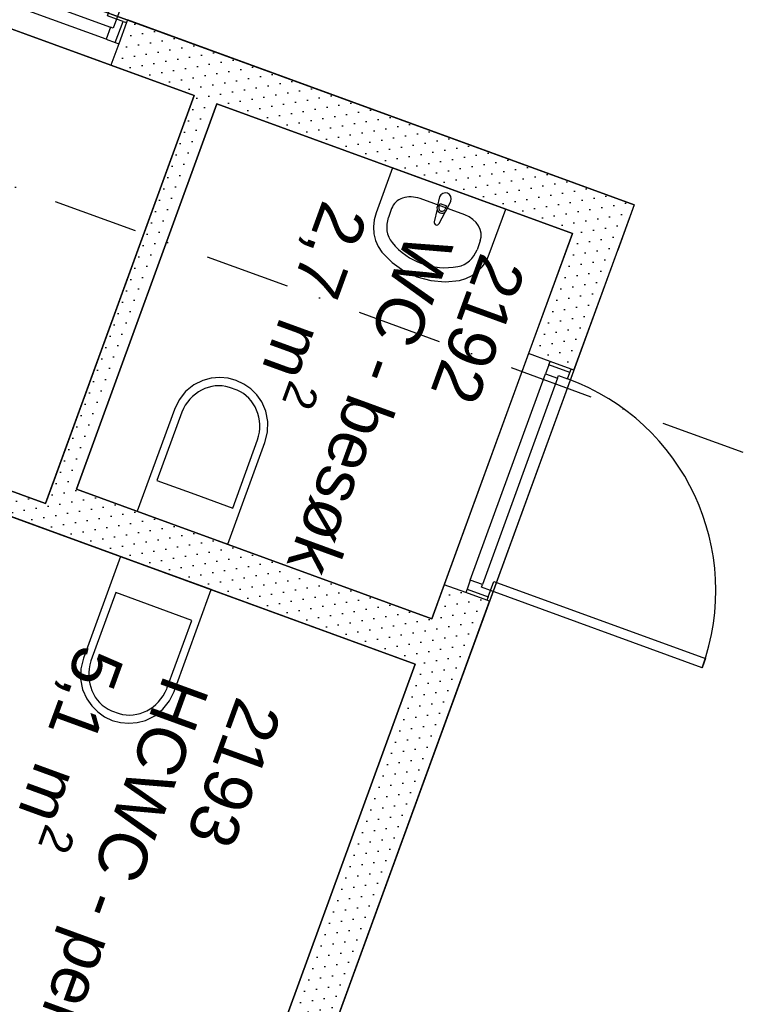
# Model space of a CAD drawing. Header units: millimetres. Extents: x 112481703 to 112588235, y 1264638581 to 1264713486.
# Tile 47 of 256: x 112529695 to 112532703, y 1264674046 to 1264678128. Entities that reach past the tile are written whole.
import ezdxf
from ezdxf.enums import TextEntityAlignment as Align

# ---------------------------------------------------------------- set-up
doc = ezdxf.new("R2010")
doc.units = ezdxf.units.MM
doc.header["$LTSCALE"] = 0.5
doc.header["$MEASUREMENT"] = 0
doc.linetypes.add('PLINE', pattern=[0])
doc.linetypes.add('Prikk & stiplet', pattern=[1340.555525, 705.555534, -352.777767, 0, -282.222223])
for name, color, linetype in [('242- Ikke-bærende innervegger (Skravur)(Nye konstruksjoner)', 7, 'Continuous'), ('242- Ikke-bærende innervegger(Nye konstruksjoner)', 7, 'Continuous'), ('244- Vinduer_ dører_ foldevegger(Nye konstruksjoner)', 7, 'Continuous'), ('315- Utstyr for sanitærinstallasjoner(Nye konstruksjoner)', 7, 'Continuous'), ('852- Snittmarkør', 7, 'Continuous'), ('862- M___Nettoareal (1-100)', 7, 'Continuous'), ('862- M___Nettoareal(Nye konstruksjoner)', 7, 'Continuous'), ('862- M___Nettoareal(Polylinje)(Nye konstruksjoner)', 7, 'Continuous')]:
    doc.layers.add(name, color=color, linetype=linetype)
doc.styles.add('GENERATED_STYLE_1', font='arial.ttf')
pattern_1 = [(249.956, (112557650, 1264717795), (-81.35699, 29.68231), [0, -50]), (249.956, (112557682.11, 1264717756.67), (-81.35699, 29.68231), [0, -50])]

# ---------------------------------------------------------------- blocks, each defined once
blk = doc.blocks.new('Korridor_2111_39', base_point=(112514952.3, 1264678769))
at = {"layer": '862- M___Nettoareal(Polylinje)(Nye konstruksjoner)', "linetype": 'PLINE', "flags": 128}
blk.add_lwpolyline([(112519855.8, 1264684860.3), (112512910.6, 1264687394.1), (112509414.6, 1264677812), (112511669.2, 1264676989.4), (112511823.5, 1264677412.1), (112512957.4, 1264676998.4), (112512803.1, 1264676575.7), (112513729.4, 1264676237.8), (112513883.6, 1264676660.5), (112515017.5, 1264676246.8), (112514863.3, 1264675824.1), (112517305.8, 1264674932.9), (112516639.9, 1264673107.7), (112519082.4, 1264672216.5), (112519748.3, 1264674041.8), (112522190.8, 1264673150.7), (112522345.1, 1264673573.4), (112523479, 1264673159.7), (112523324.7, 1264672737), (112524251, 1264672399), (112524405.2, 1264672821.8), (112525774.5, 1264672322.2), (112526580, 1264674529.9), (112514789.6, 1264678831.5, -0.414214), (112514192.9, 1264680113.7), (112515084, 1264682556.2, -0.414214), (112516366.2, 1264683152.9), (112532242.6, 1264677360.5), (112530734.5, 1264673227), (112532613.4, 1264672541.5), (112533813, 1264675829.6), (112535081.1, 1264679305.4), (112528880.9, 1264681567.5), (112528692.4, 1264681050.8), (112527558.5, 1264681464.5), (112526632.2, 1264681802.5), (112525498.3, 1264682216.2), (112525686.8, 1264682732.9), (112520989.7, 1264684446.6), (112520835.4, 1264684023.8), (112519701.5, 1264684437.5)], format="xyb", close=True, dxfattribs=at)
blk = doc.blocks.new('HCWC - personal_2193_74', base_point=(112530178.2, 1264674943.6))
at = {"layer": '862- M___Nettoareal(Polylinje)(Nye konstruksjoner)', "linetype": 'PLINE', "flags": 128}
blk.add_lwpolyline([(112529268.3, 1264676210.6), (112528479.9, 1264674049.6), (112530546.6, 1264673295.6), (112531335, 1264675456.5)], close=True, dxfattribs=at)
blk = doc.blocks.new('WC - besøk_2192_75', base_point=(112531043.9, 1264676467.7))
at = {"layer": '862- M___Nettoareal(Polylinje)(Nye konstruksjoner)', "linetype": 'PLINE', "flags": 128}
blk.add_lwpolyline([(112530512.8, 1264677778.7), (112529930.3, 1264676182), (112531403.6, 1264675644.5), (112531986.1, 1264677241.2)], close=True, dxfattribs=at)
blk = doc.blocks.new('BK_2191_76', base_point=(112529390.8, 1264677463.5))
at = {"layer": '862- M___Nettoareal(Polylinje)(Nye konstruksjoner)', "linetype": 'PLINE', "flags": 128}
blk.add_lwpolyline([(112530418.9, 1264677813), (112528869.3, 1264678378.3), (112528252.4, 1264676687.2), (112529801.9, 1264676121.9)], close=True, dxfattribs=at)
blk = doc.blocks.new('Dør[80]', base_point=(112557650, 1264717795))
at = {"layer": '244- Vinduer_ dører_ foldevegger(Nye konstruksjoner)', "linetype": 'PLINE'}
for p, q in [((112530059.6, 1264678144.2), (112530379.7, 1264679021.6)), ((112530417.3, 1264679007.9), (112530097.2, 1264678130.5)), ((112530379.7, 1264679021.6), (112530417.3, 1264679007.9)), ((112529183.4, 1264678476.6), (112529179.3, 1264678465.3)), ((112529183.4, 1264678476.6), (112530141.7, 1264678127)), ((112529179.3, 1264678465.3), (112529147.5, 1264678378)), ((112529179.3, 1264678465.3), (112529147.5, 1264678378)), ((112529179.3, 1264678465.3), (112529147.5, 1264678378)), ((112529193.4, 1264678460.2), (112529161.6, 1264678372.8)), ((112529193.4, 1264678460.2), (112529179.3, 1264678465.3)), ((112529219.7, 1264678450.6), (112529193.4, 1264678460.2)), ((112529206, 1264678413), (112529219.7, 1264678450.6)), ((112529199.1, 1264678359.1), (112529217.3, 1264678408.9)), ((112529217.3, 1264678408.9), (112529206, 1264678413)), ((112529217.3, 1264678408.9), (112530072.2, 1264678097)), ((112529147.5, 1264678378), (112529114.9, 1264678288.7)), ((112529161.6, 1264678372.8), (112529147.5, 1264678378)), ((112529161.6, 1264678372.8), (112529199.1, 1264678359.1)), ((112530054, 1264678047.2), (112529199.1, 1264678359.1)), ((112529114.9, 1264678288.7), (112530073.1, 1264677939.1)), ((112530097.2, 1264678130.5), (112530059.6, 1264678144.2)), ((112530097.2, 1264678130.5), (112530083.4, 1264678092.9)), ((112530091.6, 1264678033.5), (112530123.5, 1264678120.9)), ((112530123.5, 1264678120.9), (112530097.2, 1264678130.5)), ((112530137.6, 1264678115.7), (112530105.7, 1264678028.4)), ((112530137.6, 1264678115.7), (112530105.7, 1264678028.4)), ((112530137.6, 1264678115.7), (112530105.7, 1264678028.4)), ((112530123.5, 1264678120.9), (112530137.6, 1264678115.7)), ((112530141.7, 1264678127), (112530137.6, 1264678115.7)), ((112530072.2, 1264678097), (112530054, 1264678047.2)), ((112530083.4, 1264678092.9), (112530072.2, 1264678097)), ((112530054, 1264678047.2), (112530091.6, 1264678033.5)), ((112530105.7, 1264678028.4), (112530073.1, 1264677939.1)), ((112530091.6, 1264678033.5), (112530105.7, 1264678028.4))]:
    blk.add_line(p, q, dxfattribs=at)
blk.add_arc((112530097.2, 1264678130.5), 934, 69.956, 159.956, dxfattribs=at)
blk = doc.blocks.new('Dør[87]', base_point=(112557650, 1264717795))
at = {"layer": '244- Vinduer_ dører_ foldevegger(Nye konstruksjoner)', "linetype": 'PLINE'}
for p, q in [((112531804.6, 1264676743.6), (112531455, 1264675785.4)), ((112531893.8, 1264676711), (112531804.6, 1264676743.6)), ((112531992.5, 1264676675), (112531642.9, 1264675716.8)), ((112531888.7, 1264676696.9), (112531875, 1264676659.4)), ((112531888.7, 1264676696.9), (112531893.8, 1264676711)), ((112531976.1, 1264676665.1), (112531888.7, 1264676696.9)), ((112531981.2, 1264676679.2), (112531893.8, 1264676711)), ((112531981.2, 1264676679.2), (112531893.8, 1264676711)), ((112531981.2, 1264676679.2), (112531893.8, 1264676711)), ((112531976.1, 1264676665.1), (112531981.2, 1264676679.2)), ((112531992.5, 1264676675), (112531981.2, 1264676679.2)), ((112531563.1, 1264675804.5), (112531875, 1264676659.4)), ((112531924.8, 1264676641.2), (112531612.9, 1264675786.3)), ((112531875, 1264676659.4), (112531924.8, 1264676641.2)), ((112531924.8, 1264676641.2), (112531928.9, 1264676652.5)), ((112531928.9, 1264676652.5), (112531966.5, 1264676638.8)), ((112531966.5, 1264676638.8), (112531976.1, 1264676665.1)), ((112531544.2, 1264675752.8), (112531455, 1264675785.4)), ((112531563.1, 1264675804.5), (112531549.4, 1264675766.9)), ((112531612.9, 1264675786.3), (112531563.1, 1264675804.5)), ((112531608.8, 1264675775), (112531612.9, 1264675786.3)), ((112531646.4, 1264675761.3), (112531608.8, 1264675775)), ((112531646.4, 1264675761.3), (112531660.1, 1264675798.9)), ((112531660.1, 1264675798.9), (112532537.5, 1264675478.8)), ((112531549.4, 1264675766.9), (112531544.2, 1264675752.8)), ((112531631.6, 1264675720.9), (112531544.2, 1264675752.8)), ((112531631.6, 1264675720.9), (112531544.2, 1264675752.8)), ((112531631.6, 1264675720.9), (112531544.2, 1264675752.8)), ((112531549.4, 1264675766.9), (112531636.8, 1264675735)), ((112531636.8, 1264675735), (112531631.6, 1264675720.9)), ((112531636.8, 1264675735), (112531646.4, 1264675761.3)), ((112532523.8, 1264675441.2), (112531646.4, 1264675761.3)), ((112531642.9, 1264675716.8), (112531631.6, 1264675720.9)), ((112532537.5, 1264675478.8), (112532523.8, 1264675441.2))]:
    blk.add_line(p, q, dxfattribs=at)
blk.add_arc((112531646.4, 1264675761.3), 934, 339.956, 69.956, dxfattribs=at)
blk = doc.blocks.new('WC[45]', base_point=(112530301.7, 1264675833.6))
at = {"layer": '315- Utstyr for sanitærinstallasjoner(Nye konstruksjoner)', "linetype": 'PLINE'}
for p, q in [((112530093.6, 1264675752.4), (112529990.4, 1264675469.3)), ((112530251.1, 1264675694.9), (112530093.6, 1264675752.4)), ((112530408.5, 1264675637.5), (112530251.1, 1264675694.9)), ((112530305.2, 1264675354.4), (112530408.5, 1264675637.5)), ((112530075.5, 1264675263), (112530107.2, 1264675251.4))]:
    blk.add_line(p, q, dxfattribs=at)
at = {"layer": '315- Utstyr for sanitærinstallasjoner(Nye konstruksjoner)', "linetype": 'PLINE', "flags": 128}
blk.add_lwpolyline([(112530335.6, 1264675343.2), (112530489.6, 1264675765), (112530113.8, 1264675902.1), (112529959.9, 1264675480.3), (112529949.2, 1264675437.2), (112529947.8, 1264675393.2), (112529956, 1264675350.7), (112529973.2, 1264675311.8), (112529993.9, 1264675282.7), (112530018.8, 1264675257.8), (112530047.4, 1264675237.7), (112530078.9, 1264675223), (112530112.5, 1264675214), (112530147.3, 1264675210.9), (112530182.4, 1264675213.9), (112530217, 1264675222.9), (112530255.1, 1264675241.5), (112530288.8, 1264675268.8), (112530316.1, 1264675303.3)], close=True, dxfattribs=at)
at = {"layer": '315- Utstyr for sanitærinstallasjoner(Nye konstruksjoner)', "linetype": 'PLINE'}
for centre, start_param, end_param in [((112530141.5, 1264675422.7), 4.758815, 6.237603), ((112530159.6, 1264675416), 0.045583, 1.52437)]:
    blk.add_ellipse(centre, major_axis=(-59.2, -162.3), ratio=0.914761, start_param=start_param, end_param=end_param, dxfattribs=at)
blk = doc.blocks.new('WC[47]', base_point=(112530370.2, 1264676021.5))
at = {"layer": '315- Utstyr for sanitærinstallasjoner(Nye konstruksjoner)', "linetype": 'PLINE'}
for p, q in [((112530596.4, 1264676592.1), (112530564.7, 1264676603.7)), ((112530366.7, 1264676500.7), (112530263.4, 1264676217.6)), ((112530578.2, 1264676102.7), (112530681.5, 1264676385.8)), ((112530263.4, 1264676217.6), (112530420.8, 1264676160.1)), ((112530420.8, 1264676160.1), (112530578.2, 1264676102.7))]:
    blk.add_line(p, q, dxfattribs=at)
at = {"layer": '315- Utstyr for sanitærinstallasjoner(Nye konstruksjoner)', "linetype": 'PLINE', "flags": 128}
blk.add_lwpolyline([(112530336.3, 1264676511.9), (112530182.3, 1264676090), (112530558.1, 1264675952.9), (112530712, 1264676374.8), (112530722.7, 1264676417.9), (112530724, 1264676461.9), (112530715.9, 1264676504.4), (112530698.7, 1264676543.2), (112530678, 1264676572.4), (112530653.1, 1264676597.3), (112530624.5, 1264676617.4), (112530593, 1264676632.1), (112530559.4, 1264676641.1), (112530524.6, 1264676644.1), (112530489.5, 1264676641.1), (112530454.9, 1264676632.2), (112530416.8, 1264676613.5), (112530383.1, 1264676586.2), (112530355.8, 1264676551.8)], close=True, dxfattribs=at)
at = {"layer": '315- Utstyr for sanitærinstallasjoner(Nye konstruksjoner)', "linetype": 'PLINE'}
for centre, start_param, end_param in [((112530512.3, 1264676439), 3.187175, 4.665963), ((112530530.4, 1264676432.4), 1.617222, 3.09601)]:
    blk.add_ellipse(centre, major_axis=(-59.2, -162.3), ratio=0.914761, start_param=start_param, end_param=end_param, dxfattribs=at)
blk = doc.blocks.new('Servant[48]', base_point=(112531475.1, 1264677427.6))
at = {"layer": '315- Utstyr for sanitærinstallasjoner(Nye konstruksjoner)', "linetype": 'PLINE'}
for p, q in [((112531540.7, 1264677318.5), (112531354.7, 1264677386.4)), ((112531236.9, 1264677345.5), (112531223.3, 1264677308.2)), ((112531433, 1264677351.9), (112531438.1, 1264677365.9)), ((112531438.1, 1264677365.9), (112531463.7, 1264677356.6)), ((112531463.7, 1264677356.6), (112531458.6, 1264677342.6)), ((112531604.5, 1264677211.3), (112531590.9, 1264677174))]:
    blk.add_line(p, q, dxfattribs=at)
at = {"layer": '315- Utstyr for sanitærinstallasjoner(Nye konstruksjoner)', "linetype": 'PLINE', "flags": 128}
blk.add_lwpolyline([(112531240.3, 1264677513.3), (112531172.2, 1264677326.8), (112531164.5, 1264677298.5), (112531161.5, 1264677269.5), (112531163.4, 1264677240.6), (112531170.1, 1264677212.9), (112531181.4, 1264677187.1), (112531197, 1264677164.1), (112531239.1, 1264677121.1), (112531287.7, 1264677086.5), (112531341.5, 1264677061.3), (112531398.8, 1264677046), (112531458.3, 1264677041.2), (112531518.2, 1264677046.9), (112531544.9, 1264677054.5), (112531570.2, 1264677066.9), (112531593.2, 1264677083.8), (112531613.2, 1264677104.7), (112531629.7, 1264677128.8), (112531641.9, 1264677155.4), (112531710, 1264677341.9)], close=True, dxfattribs=at)
blk.add_lwpolyline([(112531436, 1264677393.2), (112531425.4, 1264677352.4, 0.12102), (112531425.2, 1264677342.4), (112531413.2, 1264677290.4, 0.882566), (112531434.1, 1264677282.8), (112531458.5, 1264677330.2, 0.12102), (112531464.8, 1264677338), (112531482.9, 1264677376.1, 1)], format="xyb", close=True, dxfattribs=at)
at = {"layer": '315- Utstyr for sanitærinstallasjoner(Nye konstruksjoner)', "linetype": 'PLINE'}
for centre, radius, start, end in [((112531445.7, 1264677347), 21.1, 192.727, 307.185), ((112531445.8, 1264677347.3), 13.6, 159.956, 339.956)]:
    blk.add_arc(centre, radius, start, end, dxfattribs=at)
for centre, major_axis, ratio, start_param, end_param in [((112531327.8, 1264677312.3), (90.9, -33.2), 0.814991, 1.570796, 3.141593), ((112531314, 1264677275), (-36, -98.7), 0.919732, 4.712389, 5.78621), ((112531513.6, 1264677244.5), (90.9, -33.2), 0.814991, 0, 1.570796), ((112531475.1, 1264677427.6), (-113.4, -310.9), 0.919732, 5.78621, 6.78016), ((112531500.1, 1264677207.2), (-36, -98.7), 0.919732, 0.496975, 1.570796)]:
    blk.add_ellipse(centre, major_axis=major_axis, ratio=ratio, start_param=start_param, end_param=end_param, dxfattribs=at)
blk = doc.blocks.new('Label_36', base_point=(112530013.8, 1264674388))
at = {"layer": '862- M___Nettoareal (1-100)', "char_height": 200, "attachment_point": 1, "rotation": 249.956, "style": 'GENERATED_STYLE_1'}
for s, insert in [('\\A1;{\\pql;\\pt0,241000;\\fArial|b0|i0|c0|p0;\\W1.000000;5,1\\fArial|b0|i0|c0|p0;\\W1.000000;\\A1{\\H.66x;\\S^  ;}\\fArial|b0|i0|c0|p0;\\W1.000000; m\\fArial|b0|i0|c0|p0;\\W1.000000;\\A1{\\H.66x;\\S2^  ;}\\fArial|b0|i0|c0|p0;\\W1.000000;\\fArial|b0|i0|c0|p0;\\W1.000000;\\fArial|b0|i0|c0|p0;\\W1.000000;\\fArial|b0|i0|c0|p0;\\W1.000000;\\fArial|b0|i0|c0|p0;\\W1.000000;\\fArial|b0|i0|c0|p0;\\W1.000000;\\fArial|b0|i0|c0|p0;\\W1.000000;\\A1{\\H.66x;\\S^  ;}\\fArial|b0|i0|c0|p0;\\W1.000000;\\fArial|b0|i0|c0|p0;\\W1.000000;\\A1{\\H.66x;\\S^  ;}\\fArial|b0|i0|c0|p0;\\W1.000000;\\fArial|b0|i0|c0|p0;\\W1.000000;\\fArial|b0|i0|c0|p0;\\W1.000000;\\fArial|b0|i0|c0|p0;\\W1.000000;\\fArial|b0|i0|c0|p0;\\W1.000000;\\fArial|b0|i0|c0|p0;\\W1.000000;\\fArial|b0|i0|c0|p0;\\W1.000000;\\A1{\\H.66x;\\S^  ;}\\fArial|b0|i0|c0|p0;\\W1.000000;\\fArial|b0|i0|c0|p0;\\W1.000000;\\A1{\\H.66x;\\S^  ;}\\fArial|b0|i0|c0|p0;\\W1.000000;\\fArial|b0|i0|c0|p0;\\W1.000000;\\fArial|b0|i0|c0|p0;\\W1.000000;\\fArial|b0|i0|c0|p0;\\W1.000000;\\fArial|b0|i0|c0|p0;\\W1.000000;\\fArial|b0|i0|c0|p0;\\W1.000000;\\fArial|b0|i0|c0|p0;\\W1.000000;\\A1{\\H.66x;\\S^  ;}\\fArial|b0|i0|c0|p0;\\W1.000000;\\fArial|b0|i0|c0|p0;\\W1.000000;\\A1{\\H.66x;\\S^  ;}\\fArial|b0|i0|c0|p0;\\W1.000000;\\fArial|b0|i0|c0|p0;\\W1.000000;\\fArial|b0|i0|c0|p0;\\W1.000000;\\fArial|b0|i0|c0|p0;\\W1.000000;\\fArial|b0|i0|c0|p0;\\W1.000000;\\fArial|b0|i0|c0|p0;\\W1.000000;\\fArial|b0|i0|c0|p0;\\W1.000000;\\A1{\\H.66x;\\S^  ;}\\fArial|b0|i0|c0|p0;\\W1.000000;\\fArial|b0|i0|c0|p0;\\W1.000000;\\A1{\\H.66x;\\S^  ;}\\fArial|b0|i0|c0|p0;\\W1.000000;\\fArial|b0|i0|c0|p0;\\W1.000000;\\fArial|b0|i0|c0|p0;\\W1.000000;\\fArial|b0|i0|c0|p0;\\W1.000000;\\fArial|b0|i0|c0|p0;\\W1.000000;\\fArial|b0|i0|c0|p0;\\W1.000000;\\fArial|b0|i0|c0|p0;\\W1.000000;\\fArial|b0|i0|c0|p0;\\W1.000000;}', (112530185.4, 1264675458.5)), ('\\A1;{\\pql;\\pt0,241000;\\fArial|b0|i0|c0|p0;\\W1.000000;2193\\fArial|b0|i0|c0|p0;\\W1.000000;\\A1{\\H.66x;\\S^  ;}\\fArial|b0|i0|c0|p0;\\W1.000000;\\fArial|b0|i0|c0|p0;\\W1.000000;\\A1{\\H.66x;\\S^  ;}\\fArial|b0|i0|c0|p0;\\W1.000000;\\fArial|b0|i0|c0|p0;\\W1.000000;\\fArial|b0|i0|c0|p0;\\W1.000000;\\fArial|b0|i0|c0|p0;\\W1.000000;\\fArial|b0|i0|c0|p0;\\W1.000000;\\fArial|b0|i0|c0|p0;\\W1.000000;\\fArial|b0|i0|c0|p0;\\W1.000000;\\A1{\\H.66x;\\S^  ;}\\fArial|b0|i0|c0|p0;\\W1.000000;\\fArial|b0|i0|c0|p0;\\W1.000000;\\A1{\\H.66x;\\S^  ;}\\fArial|b0|i0|c0|p0;\\W1.000000;\\fArial|b0|i0|c0|p0;\\W1.000000;\\fArial|b0|i0|c0|p0;\\W1.000000;\\fArial|b0|i0|c0|p0;\\W1.000000;\\fArial|b0|i0|c0|p0;\\W1.000000;\\fArial|b0|i0|c0|p0;\\W1.000000;\\fArial|b0|i0|c0|p0;\\W1.000000;\\A1{\\H.66x;\\S^  ;}\\fArial|b0|i0|c0|p0;\\W1.000000;\\fArial|b0|i0|c0|p0;\\W1.000000;\\A1{\\H.66x;\\S^  ;}\\fArial|b0|i0|c0|p0;\\W1.000000;\\fArial|b0|i0|c0|p0;\\W1.000000;\\fArial|b0|i0|c0|p0;\\W1.000000;\\fArial|b0|i0|c0|p0;\\W1.000000;\\fArial|b0|i0|c0|p0;\\W1.000000;\\fArial|b0|i0|c0|p0;\\W1.000000;\\fArial|b0|i0|c0|p0;\\W1.000000;\\A1{\\H.66x;\\S^  ;}\\fArial|b0|i0|c0|p0;\\W1.000000;\\fArial|b0|i0|c0|p0;\\W1.000000;\\A1{\\H.66x;\\S^  ;}\\fArial|b0|i0|c0|p0;\\W1.000000;\\fArial|b0|i0|c0|p0;\\W1.000000;\\fArial|b0|i0|c0|p0;\\W1.000000;\\fArial|b0|i0|c0|p0;\\W1.000000;\\fArial|b0|i0|c0|p0;\\W1.000000;\\fArial|b0|i0|c0|p0;\\W1.000000;\\fArial|b0|i0|c0|p0;\\W1.000000;\\A1{\\H.66x;\\S^  ;}\\fArial|b0|i0|c0|p0;\\W1.000000;\\fArial|b0|i0|c0|p0;\\W1.000000;\\A1{\\H.66x;\\S^  ;}\\fArial|b0|i0|c0|p0;\\W1.000000;\\fArial|b0|i0|c0|p0;\\W1.000000;\\fArial|b0|i0|c0|p0;\\W1.000000;\\fArial|b0|i0|c0|p0;\\W1.000000;\\fArial|b0|i0|c0|p0;\\W1.000000;\\fArial|b0|i0|c0|p0;\\W1.000000;\\fArial|b0|i0|c0|p0;\\W1.000000;\\fArial|b0|i0|c0|p0;\\W1.000000;}', (112530785.5, 1264675260.9)), ('\\A1;{\\pql;\\pt0,241000;\\fArial|b0|i0|c0|p0;\\W1.000000;HCWC - personal\\fArial|b0|i0|c0|p0;\\W1.000000;\\A1{\\H.66x;\\S^  ;}\\fArial|b0|i0|c0|p0;\\W1.000000;\\fArial|b0|i0|c0|p0;\\W1.000000;\\A1{\\H.66x;\\S^  ;}\\fArial|b0|i0|c0|p0;\\W1.000000;\\fArial|b0|i0|c0|p0;\\W1.000000;\\fArial|b0|i0|c0|p0;\\W1.000000;\\fArial|b0|i0|c0|p0;\\W1.000000;\\fArial|b0|i0|c0|p0;\\W1.000000;\\fArial|b0|i0|c0|p0;\\W1.000000;\\fArial|b0|i0|c0|p0;\\W1.000000;\\A1{\\H.66x;\\S^  ;}\\fArial|b0|i0|c0|p0;\\W1.000000;\\fArial|b0|i0|c0|p0;\\W1.000000;\\A1{\\H.66x;\\S^  ;}\\fArial|b0|i0|c0|p0;\\W1.000000;\\fArial|b0|i0|c0|p0;\\W1.000000;\\fArial|b0|i0|c0|p0;\\W1.000000;\\fArial|b0|i0|c0|p0;\\W1.000000;\\fArial|b0|i0|c0|p0;\\W1.000000;\\fArial|b0|i0|c0|p0;\\W1.000000;\\fArial|b0|i0|c0|p0;\\W1.000000;\\A1{\\H.66x;\\S^  ;}\\fArial|b0|i0|c0|p0;\\W1.000000;\\fArial|b0|i0|c0|p0;\\W1.000000;\\A1{\\H.66x;\\S^  ;}\\fArial|b0|i0|c0|p0;\\W1.000000;\\fArial|b0|i0|c0|p0;\\W1.000000;\\fArial|b0|i0|c0|p0;\\W1.000000;\\fArial|b0|i0|c0|p0;\\W1.000000;\\fArial|b0|i0|c0|p0;\\W1.000000;\\fArial|b0|i0|c0|p0;\\W1.000000;\\fArial|b0|i0|c0|p0;\\W1.000000;\\A1{\\H.66x;\\S^  ;}\\fArial|b0|i0|c0|p0;\\W1.000000;\\fArial|b0|i0|c0|p0;\\W1.000000;\\A1{\\H.66x;\\S^  ;}\\fArial|b0|i0|c0|p0;\\W1.000000;\\fArial|b0|i0|c0|p0;\\W1.000000;\\fArial|b0|i0|c0|p0;\\W1.000000;\\fArial|b0|i0|c0|p0;\\W1.000000;\\fArial|b0|i0|c0|p0;\\W1.000000;\\fArial|b0|i0|c0|p0;\\W1.000000;\\fArial|b0|i0|c0|p0;\\W1.000000;\\A1{\\H.66x;\\S^  ;}\\fArial|b0|i0|c0|p0;\\W1.000000;\\fArial|b0|i0|c0|p0;\\W1.000000;\\A1{\\H.66x;\\S^  ;}\\fArial|b0|i0|c0|p0;\\W1.000000;\\fArial|b0|i0|c0|p0;\\W1.000000;\\fArial|b0|i0|c0|p0;\\W1.000000;\\fArial|b0|i0|c0|p0;\\W1.000000;\\fArial|b0|i0|c0|p0;\\W1.000000;\\fArial|b0|i0|c0|p0;\\W1.000000;\\fArial|b0|i0|c0|p0;\\W1.000000;\\fArial|b0|i0|c0|p0;\\W1.000000;}', (112530483.4, 1264675349.8))]:
    blk.add_mtext(s, dxfattribs=dict(at, insert=insert))
at = {"layer": '862- M___Nettoareal (1-100)', "style": 'GENERATED_STYLE_1'}
for tag, p in [('DUMMY_108', (112530237.9, 1264675460.7)), ('DUMMY_107', (112530533.2, 1264675352.9)), ('DUMMY_106', (112530828.4, 1264675245.2))]:
    blk.add_attdef(tag, text='', height=200, rotation=249.956, dxfattribs=at).set_placement(p, align=Align.TOP_LEFT)
blk = doc.blocks.new('Label_37', base_point=(112531145.2, 1264676557.4))
at = {"layer": '862- M___Nettoareal (1-100)', "char_height": 200, "attachment_point": 1, "rotation": 249.956, "style": 'GENERATED_STYLE_1'}
for s, insert in [('\\A1;{\\pql;\\pt0,241000;\\fArial|b0|i0|c0|p0;\\W1.000000;2,7\\fArial|b0|i0|c0|p0;\\W1.000000;\\A1{\\H.66x;\\S^  ;}\\fArial|b0|i0|c0|p0;\\W1.000000; m\\fArial|b0|i0|c0|p0;\\W1.000000;\\A1{\\H.66x;\\S2^  ;}\\fArial|b0|i0|c0|p0;\\W1.000000;\\fArial|b0|i0|c0|p0;\\W1.000000;\\fArial|b0|i0|c0|p0;\\W1.000000;\\fArial|b0|i0|c0|p0;\\W1.000000;\\fArial|b0|i0|c0|p0;\\W1.000000;\\fArial|b0|i0|c0|p0;\\W1.000000;\\fArial|b0|i0|c0|p0;\\W1.000000;\\A1{\\H.66x;\\S^  ;}\\fArial|b0|i0|c0|p0;\\W1.000000;\\fArial|b0|i0|c0|p0;\\W1.000000;\\A1{\\H.66x;\\S^  ;}\\fArial|b0|i0|c0|p0;\\W1.000000;\\fArial|b0|i0|c0|p0;\\W1.000000;\\fArial|b0|i0|c0|p0;\\W1.000000;\\fArial|b0|i0|c0|p0;\\W1.000000;\\fArial|b0|i0|c0|p0;\\W1.000000;\\fArial|b0|i0|c0|p0;\\W1.000000;\\fArial|b0|i0|c0|p0;\\W1.000000;\\A1{\\H.66x;\\S^  ;}\\fArial|b0|i0|c0|p0;\\W1.000000;\\fArial|b0|i0|c0|p0;\\W1.000000;\\A1{\\H.66x;\\S^  ;}\\fArial|b0|i0|c0|p0;\\W1.000000;\\fArial|b0|i0|c0|p0;\\W1.000000;\\fArial|b0|i0|c0|p0;\\W1.000000;\\fArial|b0|i0|c0|p0;\\W1.000000;\\fArial|b0|i0|c0|p0;\\W1.000000;\\fArial|b0|i0|c0|p0;\\W1.000000;\\fArial|b0|i0|c0|p0;\\W1.000000;\\A1{\\H.66x;\\S^  ;}\\fArial|b0|i0|c0|p0;\\W1.000000;\\fArial|b0|i0|c0|p0;\\W1.000000;\\A1{\\H.66x;\\S^  ;}\\fArial|b0|i0|c0|p0;\\W1.000000;\\fArial|b0|i0|c0|p0;\\W1.000000;\\fArial|b0|i0|c0|p0;\\W1.000000;\\fArial|b0|i0|c0|p0;\\W1.000000;\\fArial|b0|i0|c0|p0;\\W1.000000;\\fArial|b0|i0|c0|p0;\\W1.000000;\\fArial|b0|i0|c0|p0;\\W1.000000;\\A1{\\H.66x;\\S^  ;}\\fArial|b0|i0|c0|p0;\\W1.000000;\\fArial|b0|i0|c0|p0;\\W1.000000;\\A1{\\H.66x;\\S^  ;}\\fArial|b0|i0|c0|p0;\\W1.000000;\\fArial|b0|i0|c0|p0;\\W1.000000;\\fArial|b0|i0|c0|p0;\\W1.000000;\\fArial|b0|i0|c0|p0;\\W1.000000;\\fArial|b0|i0|c0|p0;\\W1.000000;\\fArial|b0|i0|c0|p0;\\W1.000000;\\fArial|b0|i0|c0|p0;\\W1.000000;\\fArial|b0|i0|c0|p0;\\W1.000000;}', (112531196.6, 1264677298.5)), ('\\A1;{\\pql;\\pt0,241000;\\fArial|b0|i0|c0|p0;\\W1.000000;WC - besøk\\fArial|b0|i0|c0|p0;\\W1.000000;\\A1{\\H.66x;\\S^  ;}\\fArial|b0|i0|c0|p0;\\W1.000000;\\fArial|b0|i0|c0|p0;\\W1.000000;\\A1{\\H.66x;\\S^  ;}\\fArial|b0|i0|c0|p0;\\W1.000000;\\fArial|b0|i0|c0|p0;\\W1.000000;\\fArial|b0|i0|c0|p0;\\W1.000000;\\fArial|b0|i0|c0|p0;\\W1.000000;\\fArial|b0|i0|c0|p0;\\W1.000000;\\fArial|b0|i0|c0|p0;\\W1.000000;\\fArial|b0|i0|c0|p0;\\W1.000000;\\A1{\\H.66x;\\S^  ;}\\fArial|b0|i0|c0|p0;\\W1.000000;\\fArial|b0|i0|c0|p0;\\W1.000000;\\A1{\\H.66x;\\S^  ;}\\fArial|b0|i0|c0|p0;\\W1.000000;\\fArial|b0|i0|c0|p0;\\W1.000000;\\fArial|b0|i0|c0|p0;\\W1.000000;\\fArial|b0|i0|c0|p0;\\W1.000000;\\fArial|b0|i0|c0|p0;\\W1.000000;\\fArial|b0|i0|c0|p0;\\W1.000000;\\fArial|b0|i0|c0|p0;\\W1.000000;\\A1{\\H.66x;\\S^  ;}\\fArial|b0|i0|c0|p0;\\W1.000000;\\fArial|b0|i0|c0|p0;\\W1.000000;\\A1{\\H.66x;\\S^  ;}\\fArial|b0|i0|c0|p0;\\W1.000000;\\fArial|b0|i0|c0|p0;\\W1.000000;\\fArial|b0|i0|c0|p0;\\W1.000000;\\fArial|b0|i0|c0|p0;\\W1.000000;\\fArial|b0|i0|c0|p0;\\W1.000000;\\fArial|b0|i0|c0|p0;\\W1.000000;\\fArial|b0|i0|c0|p0;\\W1.000000;\\A1{\\H.66x;\\S^  ;}\\fArial|b0|i0|c0|p0;\\W1.000000;\\fArial|b0|i0|c0|p0;\\W1.000000;\\A1{\\H.66x;\\S^  ;}\\fArial|b0|i0|c0|p0;\\W1.000000;\\fArial|b0|i0|c0|p0;\\W1.000000;\\fArial|b0|i0|c0|p0;\\W1.000000;\\fArial|b0|i0|c0|p0;\\W1.000000;\\fArial|b0|i0|c0|p0;\\W1.000000;\\fArial|b0|i0|c0|p0;\\W1.000000;\\fArial|b0|i0|c0|p0;\\W1.000000;\\A1{\\H.66x;\\S^  ;}\\fArial|b0|i0|c0|p0;\\W1.000000;\\fArial|b0|i0|c0|p0;\\W1.000000;\\A1{\\H.66x;\\S^  ;}\\fArial|b0|i0|c0|p0;\\W1.000000;\\fArial|b0|i0|c0|p0;\\W1.000000;\\fArial|b0|i0|c0|p0;\\W1.000000;\\fArial|b0|i0|c0|p0;\\W1.000000;\\fArial|b0|i0|c0|p0;\\W1.000000;\\fArial|b0|i0|c0|p0;\\W1.000000;\\fArial|b0|i0|c0|p0;\\W1.000000;\\fArial|b0|i0|c0|p0;\\W1.000000;}', (112531494.5, 1264677189.8)), ('\\A1;{\\pql;\\pt0,241000;\\fArial|b0|i0|c0|p0;\\W1.000000;2192\\fArial|b0|i0|c0|p0;\\W1.000000;\\A1{\\H.66x;\\S^  ;}\\fArial|b0|i0|c0|p0;\\W1.000000;\\fArial|b0|i0|c0|p0;\\W1.000000;\\A1{\\H.66x;\\S^  ;}\\fArial|b0|i0|c0|p0;\\W1.000000;\\fArial|b0|i0|c0|p0;\\W1.000000;\\fArial|b0|i0|c0|p0;\\W1.000000;\\fArial|b0|i0|c0|p0;\\W1.000000;\\fArial|b0|i0|c0|p0;\\W1.000000;\\fArial|b0|i0|c0|p0;\\W1.000000;\\fArial|b0|i0|c0|p0;\\W1.000000;\\A1{\\H.66x;\\S^  ;}\\fArial|b0|i0|c0|p0;\\W1.000000;\\fArial|b0|i0|c0|p0;\\W1.000000;\\A1{\\H.66x;\\S^  ;}\\fArial|b0|i0|c0|p0;\\W1.000000;\\fArial|b0|i0|c0|p0;\\W1.000000;\\fArial|b0|i0|c0|p0;\\W1.000000;\\fArial|b0|i0|c0|p0;\\W1.000000;\\fArial|b0|i0|c0|p0;\\W1.000000;\\fArial|b0|i0|c0|p0;\\W1.000000;\\fArial|b0|i0|c0|p0;\\W1.000000;\\A1{\\H.66x;\\S^  ;}\\fArial|b0|i0|c0|p0;\\W1.000000;\\fArial|b0|i0|c0|p0;\\W1.000000;\\A1{\\H.66x;\\S^  ;}\\fArial|b0|i0|c0|p0;\\W1.000000;\\fArial|b0|i0|c0|p0;\\W1.000000;\\fArial|b0|i0|c0|p0;\\W1.000000;\\fArial|b0|i0|c0|p0;\\W1.000000;\\fArial|b0|i0|c0|p0;\\W1.000000;\\fArial|b0|i0|c0|p0;\\W1.000000;\\fArial|b0|i0|c0|p0;\\W1.000000;\\A1{\\H.66x;\\S^  ;}\\fArial|b0|i0|c0|p0;\\W1.000000;\\fArial|b0|i0|c0|p0;\\W1.000000;\\A1{\\H.66x;\\S^  ;}\\fArial|b0|i0|c0|p0;\\W1.000000;\\fArial|b0|i0|c0|p0;\\W1.000000;\\fArial|b0|i0|c0|p0;\\W1.000000;\\fArial|b0|i0|c0|p0;\\W1.000000;\\fArial|b0|i0|c0|p0;\\W1.000000;\\fArial|b0|i0|c0|p0;\\W1.000000;\\fArial|b0|i0|c0|p0;\\W1.000000;\\A1{\\H.66x;\\S^  ;}\\fArial|b0|i0|c0|p0;\\W1.000000;\\fArial|b0|i0|c0|p0;\\W1.000000;\\A1{\\H.66x;\\S^  ;}\\fArial|b0|i0|c0|p0;\\W1.000000;\\fArial|b0|i0|c0|p0;\\W1.000000;\\fArial|b0|i0|c0|p0;\\W1.000000;\\fArial|b0|i0|c0|p0;\\W1.000000;\\fArial|b0|i0|c0|p0;\\W1.000000;\\fArial|b0|i0|c0|p0;\\W1.000000;\\fArial|b0|i0|c0|p0;\\W1.000000;\\fArial|b0|i0|c0|p0;\\W1.000000;}', (112531796.6, 1264677100.9))]:
    blk.add_mtext(s, dxfattribs=dict(at, insert=insert))
at = {"layer": '862- M___Nettoareal (1-100)', "style": 'GENERATED_STYLE_1'}
for tag, p in [('DUMMY_108', (112531249, 1264677300.6)), ('DUMMY_107', (112531544.3, 1264677192.9)), ('DUMMY_106', (112531839.5, 1264677085.2))]:
    blk.add_attdef(tag, text='', height=200, rotation=249.956, dxfattribs=at).set_placement(p, align=Align.TOP_LEFT)

msp = doc.modelspace()

# ---------------------------------------------------------------- hatches: boundary and pattern name
at = {"layer": '242- Ikke-bærende innervegger (Skravur)(Nye konstruksjoner)', "linetype": 'Continuous'}
h = msp.add_hatch(dxfattribs=at)
h.set_pattern_fill('Prikker_tett', color=256, style=0, pattern_type=2)
h.set_pattern_definition(pattern_1)
h.paths.add_polyline_path([(112532054.7, 1264677429.1), (112530141.7, 1264678127), (112530073.1, 1264677939.1), (112531986.1, 1264677241.2)])
h = msp.add_hatch(dxfattribs=at)
h.set_pattern_fill('Prikker_tett', color=256, style=0, pattern_type=2)
h.set_pattern_definition(pattern_1)
h.paths.add_polyline_path([(112530418.9, 1264677813), (112529836.3, 1264676216.3), (112529930.3, 1264676182), (112530512.8, 1264677778.7)])
h = msp.add_hatch(dxfattribs=at)
h.set_pattern_fill('Prikker_tett', color=256, style=0, pattern_type=2)
h.set_pattern_definition(pattern_1)
h.paths.add_polyline_path([(112529802, 1264676122.3), (112525720.1, 1264677610.3), (112525685.8, 1264677516.3), (112529767.8, 1264676028.4)])
h = msp.add_hatch(dxfattribs=at)
h.set_pattern_fill('Prikker_tett', color=256, style=0, pattern_type=2)
h.set_pattern_definition(pattern_1)
h.paths.add_polyline_path([(112531986.1, 1264677241.2), (112532242.6, 1264677360.5), (112532054.7, 1264677429.1)])
h = msp.add_hatch(dxfattribs=at)
h.set_pattern_fill('Prikker_tett', color=256, style=0, pattern_type=2)
h.set_pattern_definition(pattern_1)
h.paths.add_polyline_path([(112532174, 1264677172.6), (112532242.6, 1264677360.5), (112531986.1, 1264677241.2)])
h = msp.add_hatch(dxfattribs=at)
h.set_pattern_fill('Prikker_tett', color=256, style=0, pattern_type=2)
h.set_pattern_definition(pattern_1)
h.paths.add_polyline_path([(112531986.1, 1264677241.2), (112531804.6, 1264676743.6), (112531992.5, 1264676675), (112532174, 1264677172.6)])
h = msp.add_hatch(dxfattribs=at)
h.set_pattern_fill('Prikker_tett', color=256, style=0, pattern_type=2)
h.set_pattern_definition(pattern_1)
h.paths.add_polyline_path([(112529767.8, 1264676028.4), (112531335, 1264675456.6), (112531403.6, 1264675644.5), (112529836.3, 1264676216.3)])
h = msp.add_hatch(dxfattribs=at)
h.set_pattern_fill('Prikker_tett', color=256, style=0, pattern_type=2)
h.set_pattern_definition(pattern_1)
h.paths.add_polyline_path([(112531642.9, 1264675716.8), (112531455, 1264675785.4), (112530546.6, 1264673295.6), (112530734.5, 1264673227)])

# ---------------------------------------------------------------- linework, layer by layer
at = {"layer": '242- Ikke-bærende innervegger(Nye konstruksjoner)', "linetype": 'PLINE'}
for p, q in [((112530137.6, 1264678115.7), (112530105.7, 1264678028.4)), ((112530141.7, 1264678127), (112530137.6, 1264678115.7)), ((112530105.7, 1264678028.4), (112530073.1, 1264677939.1)), ((112531893.8, 1264676711), (112531804.6, 1264676743.6)), ((112531981.2, 1264676679.2), (112531893.8, 1264676711)), ((112531992.5, 1264676675), (112531981.2, 1264676679.2)), ((112531544.2, 1264675752.8), (112531455, 1264675785.4)), ((112531631.6, 1264675720.9), (112531544.2, 1264675752.8)), ((112531642.9, 1264675716.8), (112531631.6, 1264675720.9))]:
    msp.add_line(p, q, dxfattribs=at)
at = {"layer": '242- Ikke-bærende innervegger(Nye konstruksjoner)', "linetype": 'PLINE', "flags": 128}
for points in [[(112532242.6, 1264677360.5), (112530141.7, 1264678127)], [(112530073.1, 1264677939.1), (112530418.9, 1264677813)], [(112530418.9, 1264677813), (112529836.3, 1264676216.3)], [(112529930.3, 1264676182), (112530512.8, 1264677778.7)], [(112530512.8, 1264677778.7), (112531986.1, 1264677241.2)], [(112532242.6, 1264677360.5), (112532174, 1264677172.6)], [(112531986.1, 1264677241.2), (112531804.6, 1264676743.6)], [(112531992.5, 1264676675), (112532174, 1264677172.6)], [(112529802, 1264676122.3), (112528252.4, 1264676687.2)], [(112529268.2, 1264676210.5), (112529767.8, 1264676028.4)], [(112529836.3, 1264676216.3), (112529802, 1264676122.3)], [(112529836.3, 1264676216.3), (112529836.3, 1264676216.3)], [(112531403.6, 1264675644.5), (112529930.3, 1264676182)], [(112529767.8, 1264676028.4), (112531335, 1264675456.6)], [(112531455, 1264675785.4), (112531403.6, 1264675644.5)], [(112530734.5, 1264673227), (112531642.9, 1264675716.8)], [(112531335, 1264675456.6), (112530546.6, 1264673295.6)]]:
    msp.add_lwpolyline(points, dxfattribs=at)
at = {"layer": '852- Snittmarkør', "linetype": 'Prikk & stiplet'}
msp.add_line((112578667.8, 1264659560.5), (112483198.3, 1264694391.6), dxfattribs=at)

# ---------------------------------------------------------------- block references
at = {"layer": '244- Vinduer_ dører_ foldevegger(Nye konstruksjoner)', "linetype": 'PLINE'}
for name in ['Dør[80]', 'Dør[87]']:
    msp.add_blockref(name, (112557650, 1264717795), dxfattribs=at)
at = {"layer": '315- Utstyr for sanitærinstallasjoner(Nye konstruksjoner)', "linetype": 'PLINE'}
for name, p in [('Servant[48]', (112531475.1, 1264677427.6)), ('WC[47]', (112530370.2, 1264676021.5)), ('WC[45]', (112530301.7, 1264675833.6))]:
    msp.add_blockref(name, p, dxfattribs=at)
at = {"layer": '862- M___Nettoareal (1-100)', "linetype": 'PLINE'}
for name, p in [('Label_37', (112531145.2, 1264676557.4)), ('Label_36', (112530013.8, 1264674388))]:
    msp.add_blockref(name, p, dxfattribs=at)
at = {"layer": '862- M___Nettoareal(Nye konstruksjoner)', "linetype": 'Continuous'}
for name, p in [('Korridor_2111_39', (112514952.3, 1264678769)), ('BK_2191_76', (112529390.8, 1264677463.5)), ('WC - besøk_2192_75', (112531043.9, 1264676467.7)), ('HCWC - personal_2193_74', (112530178.2, 1264674943.6))]:
    msp.add_blockref(name, p, dxfattribs=at)

doc.saveas('drawing.dxf')
